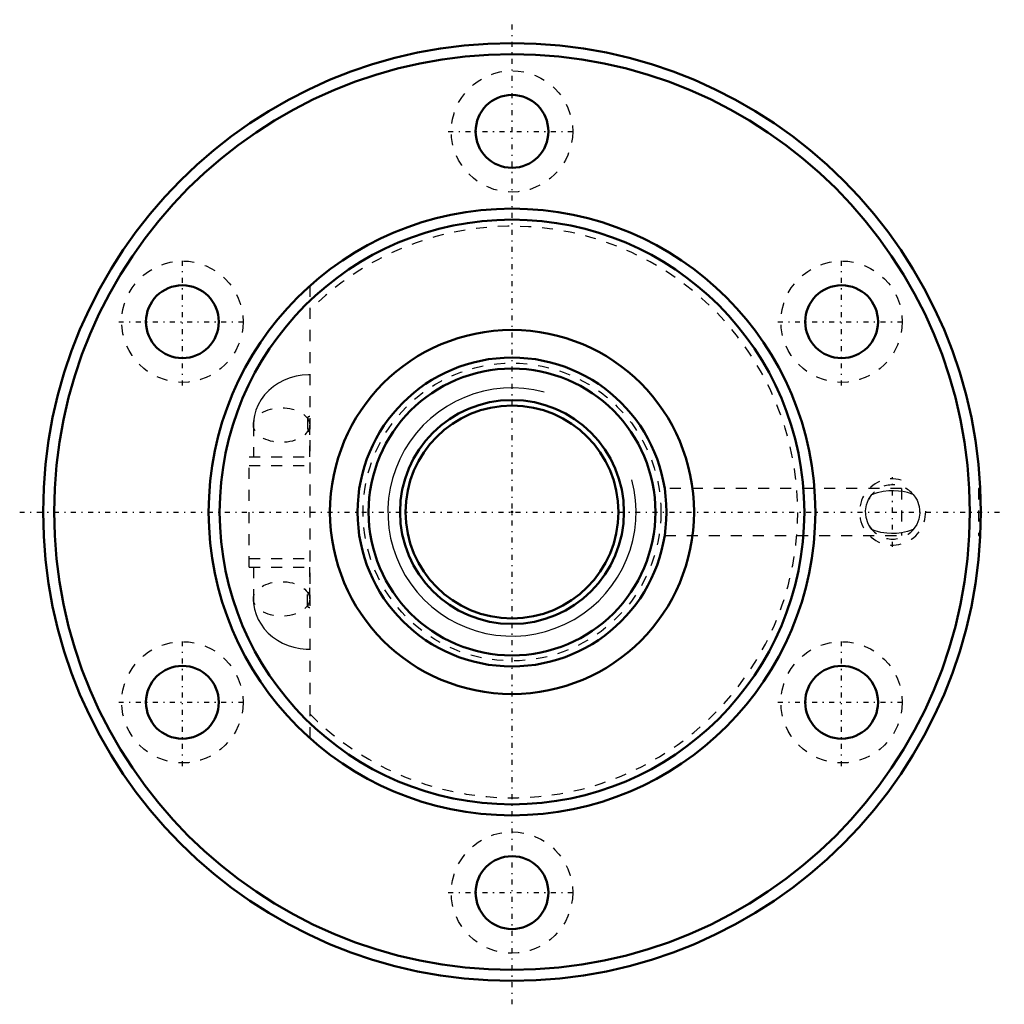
# Model space of a CAD drawing. Header units: millimetres. Extents: x -44.6 to 44.6, y -44.6 to 44.6.
import ezdxf

# ---------------------------------------------------------------- set-up
doc = ezdxf.new("R2010")
doc.units = ezdxf.units.MM
doc.linetypes.add('Center', pattern=[1.5, 0.45, -0.5, 0.05, -0.5])
doc.linetypes.add('Dashed', pattern=[2, 1, -1])
for name, color, linetype, lineweight in [('2d ConnectionPoints', 7, 'Continuous', 50), ('AM_0', 7, 'Continuous', 50), ('AM_5', 3, 'Continuous', 25), ('AM_7', 7, 'Center', 25), ('AM_9', 6, 'Dashed', 25)]:
    doc.layers.add(name, color=color, linetype=linetype, lineweight=lineweight)

# ---------------------------------------------------------------- blocks, each defined once
blk = doc.blocks.new('1_BIF_2806_5RR_nut_0_in_BIF2806_5RRG0_520LC5A_00__2')
at = {"layer": 'AM_0'}
for centre, radius in [((0, 0), 42.5), ((0, 0), 41.5), ((0, 34.5), 3.3), ((0, 0), 27.5), ((0, 0), 26.5), ((-29.878, 17.25), 3.3), ((29.878, 17.25), 3.3), ((0, 0), 16.5), ((-29.878, -17.25), 3.3), ((29.878, -17.25), 3.3), ((0, -34.5), 3.3)]:
    blk.add_circle(centre, radius, dxfattribs=at)
at = {"layer": 'AM_5', "linetype": 'Dashed'}
blk.add_arc((34.5, 0), 3, 75, 15, dxfattribs=at)
at = {"layer": 'AM_7'}
for p, q in [((0, -44.625), (0, 44.625)), ((-5.775, 34.5), (5.775, 34.5)), ((-29.878, 11.475), (-29.878, 23.025)), ((29.878, 11.475), (29.878, 23.025)), ((-35.653, 17.25), (-24.103, 17.25)), ((24.103, 17.25), (35.653, 17.25)), ((34.5, -3.15), (34.5, 3.15)), ((-44.625, 0), (44.625, 0)), ((-29.878, -23.025), (-29.878, -11.475)), ((29.878, -23.025), (29.878, -11.475)), ((-35.653, -17.25), (-24.103, -17.25)), ((24.103, -17.25), (35.653, -17.25)), ((-5.775, -34.5), (5.775, -34.5))]:
    blk.add_line(p, q, dxfattribs=at)
at = {"layer": 'AM_9'}
for p, q in [((-18.33, 20.5), (-18.33, -20.5)), ((-18.54, 8.49), (-18.54, 7.271)), ((-23.44, 7.88), (-23.44, 5)), ((-18.34, 5), (-18.34, 7.88)), ((-23.83, 5), (-18.33, 5)), ((-23.83, -5), (-23.83, 5)), ((-23.83, 4.2), (-18.33, 4.2)), ((35.3, 2.125), (13.842, 2.125)), ((35.3, 2.125), (35.3, -2.125)), ((42.447, 2.125), (42.3, 2.125)), ((42.3, 2.125), (42.3, -2.125)), ((13.838, -2.125), (35.3, -2.125)), ((42.3, -2.125), (42.448, -2.125)), ((-23.83, -4.2), (-18.33, -4.2)), ((-23.83, -5), (-18.33, -5)), ((-23.44, -5), (-23.44, -7.88)), ((-18.34, -7.88), (-18.34, -5)), ((-18.54, -8.49), (-18.54, -7.271))]:
    blk.add_line(p, q, dxfattribs=at)
for points in [[(-18.33, 12.44), (-18.439, 12.439), (-19.008, 12.401), (-19.571, 12.306), (-20.122, 12.156), (-20.653, 11.949), (-21.157, 11.689), (-21.625, 11.378), (-22.051, 11.02), (-22.427, 10.62), (-22.749, 10.184), (-23.011, 9.721), (-23.212, 9.236), (-23.35, 8.737), (-23.425, 8.231), (-23.44, 7.88)], [(-18.51, 7.354), (-18.543, 7.317), (-18.573, 7.292), (-18.573, 7.292)], [(-18.573, 7.292), (-18.554, 7.302), (-18.504, 7.319), (-18.444, 7.331), (-18.38, 7.338), (-18.33, 7.339)], [(32.632, 1.599), (33.138, 1.776), (33.63, 1.88), (34.146, 1.934), (34.586, 1.944), (35.024, 1.922), (35.3, 1.89)], [(36.368, 1.599), (35.858, 1.777), (35.3, 1.89)], [(32.632, -1.599), (32.447, -1.353), (32.283, -1.063), (32.095, -0.511), (32.044, 0.113), (32.128, 0.648), (32.317, 1.13), (32.632, 1.599)], [(36.368, 1.599), (36.553, 1.353), (36.717, 1.063), (36.905, 0.511), (36.956, -0.113), (36.872, -0.648), (36.683, -1.13), (36.368, -1.599)], [(35.3, -1.89), (34.854, -1.934), (34.414, -1.944), (33.976, -1.922), (33.427, -1.844), (32.91, -1.706), (32.632, -1.599)], [(36.368, -1.599), (35.862, -1.776), (35.3, -1.89)], [(-23.44, -7.88), (-23.418, -8.306), (-23.336, -8.801), (-23.196, -9.282), (-23, -9.743), (-22.75, -10.181), (-22.45, -10.592), (-22.101, -10.971), (-21.707, -11.315), (-21.271, -11.62), (-20.799, -11.881), (-20.294, -12.096), (-19.764, -12.261), (-19.213, -12.373), (-18.65, -12.431), (-18.33, -12.44)], [(-18.532, -7.31), (-18.543, -7.306), (-18.571, -7.293), (-18.573, -7.292)], [(-18.33, -7.339), (-18.37, -7.339), (-18.436, -7.333), (-18.495, -7.321), (-18.543, -7.306), (-18.571, -7.293)], [(-18.33, -7.339), (-18.37, -7.339), (-18.436, -7.333), (-18.495, -7.321), (-18.532, -7.31)]]:
    blk.add_lwpolyline(points, dxfattribs=at)
for centre in [(0, 34.5), (-29.878, 17.25), (29.878, 17.25), (-29.878, -17.25), (29.878, -17.25), (0, -34.5)]:
    blk.add_circle(centre, 5.5, dxfattribs=at)
for centre, radius, start, end in [((0, 0), 25.9, 224.95013, 135.04987), ((34.5, 0), 2.459, 38.70326, 152.63496), ((34.5, 0), 2.458, 358.77245, 3.25343), ((34.5, 0), 2.458, 210.64847, 322.52419)]:
    blk.add_arc(centre, radius, start, end, dxfattribs=at)
for centre in [(-20.89, 7.88), (-20.89, -7.88)]:
    blk.add_ellipse(centre, major_axis=(2.55, 0), ratio=0.615661, dxfattribs=at)
for centre, major_axis, start_param, end_param in [((-18.34, 8.49), (-0.2, 0), 4.662368, 6.283185), ((-18.34, 7.271), (-0.2, 0), 4.662368, 5.682038), ((-18.34, -7.271), (0.2, 0), 3.141593, 4.76241), ((-18.34, -8.49), (0.2, 0), 3.141593, 4.76241)]:
    blk.add_ellipse(centre, major_axis=major_axis, ratio=0.788011, start_param=start_param, end_param=end_param, dxfattribs=at)
blk = doc.blocks.new('2_BIF28065RRG0520LC5C7A0_0_in_BIF2806_5RRG0_520LC5A_00__2')
at = {"layer": 'AM_0'}
for radius in [14, 13, 10.15, 9.65]:
    blk.add_circle((0, 0), radius, dxfattribs=at)
at = {"layer": 'AM_5'}
blk.add_arc((0, 0), 11.25, 75, 15, dxfattribs=at)
at = {"layer": 'AM_9'}
blk.add_circle((0, 0), 13.5, dxfattribs=at)

msp = doc.modelspace()

# ---------------------------------------------------------------- linework, layer by layer
at = {"layer": '2d ConnectionPoints'}
msp.add_point((0, 0), dxfattribs=at)
msp.add_point((0, 0), dxfattribs=at)

# ---------------------------------------------------------------- block references
for name in ['1_BIF_2806_5RR_nut_0_in_BIF2806_5RRG0_520LC5A_00__2', '2_BIF28065RRG0520LC5C7A0_0_in_BIF2806_5RRG0_520LC5A_00__2']:
    msp.add_blockref(name, (0, 0))

doc.saveas('drawing.dxf')
